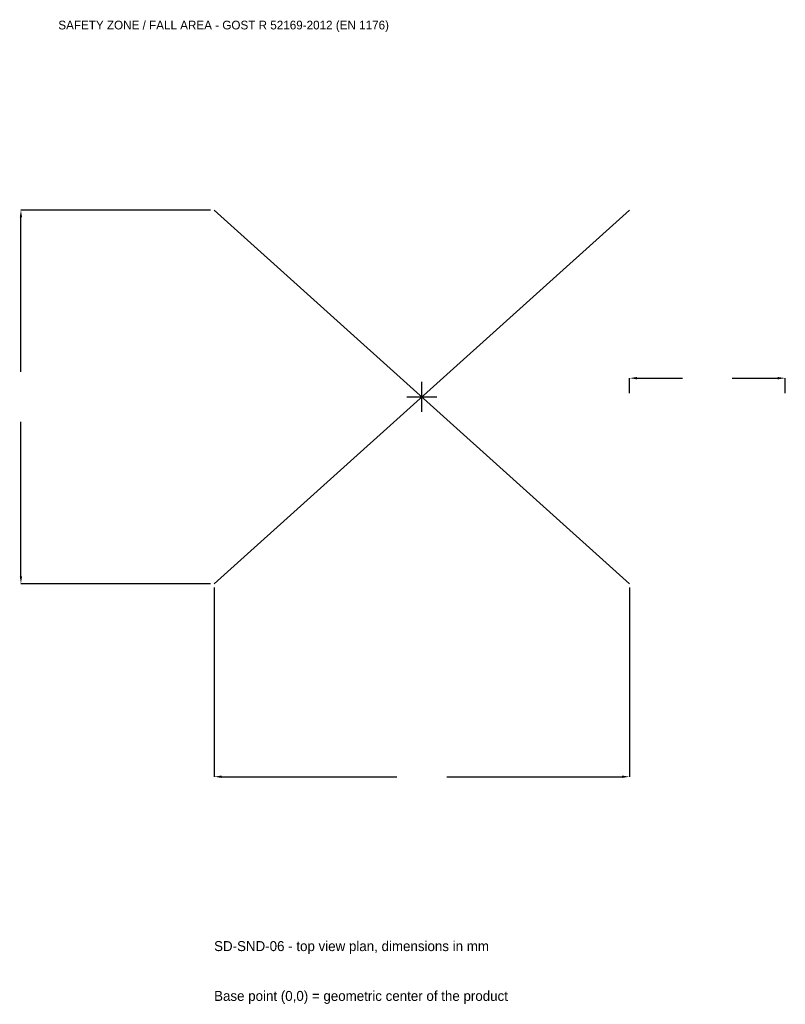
# Model space of a CAD drawing. Extents: x -3872 to 3500, y -5853 to 3634.
import ezdxf

# ---------------------------------------------------------------- set-up
doc = ezdxf.new("R2010")
doc.units = 0
for name, color, linetype in [('GP_MAF_zona_bezopasnosti', 1, 'Continuous'), ('ZSK_DANNYE', 3, 'Continuous'), ('ZSK_KONTUR', 7, 'Continuous'), ('ZSK_RAZMERY', 8, 'Continuous')]:
    doc.layers.add(name, color=color, linetype=linetype)
doc.dimstyles.new('ORION', dxfattribs={"dimtxt": 120, "dimasz": 72, "dimexe": 1.25, "dimexo": 36, "dimtad": 1, "dimcen": 2.5, "dimazin": 3, "dimtfac": 1, "dimtmove": 0, "dimatfit": 3})

# ---------------------------------------------------------------- blocks, each defined once
blk = doc.blocks.new('_CLOSEDFILLED')
at = {"color": 0, "linetype": 'BYBLOCK'}
blk.add_solid([(-1, 0.16), (0, 0), (-1, -0.16)], dxfattribs=at)
blk = doc.blocks.new('*D1')
for p, q in [((-2000, -1836), (-2000, -3660)), ((2000, -1836), (2000, -3660)), ((-1928, -3660), (-240, -3660)), ((240, -3660), (1928, -3660))]:
    blk.add_line(p, q)
at = {"layer": 'Defpoints'}
for p in [(-2000, -1800), (2000, -1800), (-2000, -3660)]:
    blk.add_point(p, dxfattribs=at)
at = {"layer": 'ZSK_RAZMERY', "xscale": 72, "yscale": 72, "rotation": 180}
blk.add_blockref('_CLOSEDFILLED', (-2000, -3660), dxfattribs=at)
at = {"layer": 'ZSK_RAZMERY', "xscale": 72, "yscale": 72}
blk.add_blockref('_CLOSEDFILLED', (2000, -3660), dxfattribs=at)
blk = doc.blocks.new('*D2')
for p, q in [((-2036, 1800), (-3860, 1800)), ((-3860, 240), (-3860, 1728)), ((-3860, -1728), (-3860, -240)), ((-2036, -1800), (-3860, -1800))]:
    blk.add_line(p, q)
at = {"layer": 'Defpoints'}
for p in [(-2000, 1800), (-3860, -1800), (-2000, -1800)]:
    blk.add_point(p, dxfattribs=at)
at = {"layer": 'ZSK_RAZMERY', "xscale": 72, "yscale": 72}
for p, rotation in [((-3860, 1800), 90), ((-3860, -1800), 270)]:
    blk.add_blockref('_CLOSEDFILLED', p, dxfattribs=dict(at, rotation=rotation))
blk = doc.blocks.new('*D3')
for p, q in [((2000, 36), (2000, 180)), ((2072, 180), (2510, 180)), ((2990, 180), (3428, 180)), ((3500, 36), (3500, 180))]:
    blk.add_line(p, q)
at = {"layer": 'Defpoints'}
for p in [(2000, 180), (2000, 0), (3500, 0)]:
    blk.add_point(p, dxfattribs=at)
at = {"layer": 'ZSK_RAZMERY', "xscale": 72, "yscale": 72, "rotation": 180}
blk.add_blockref('_CLOSEDFILLED', (2000, 180), dxfattribs=at)
at = {"layer": 'ZSK_RAZMERY', "xscale": 72, "yscale": 72}
blk.add_blockref('_CLOSEDFILLED', (3500, 180), dxfattribs=at)
blk = doc.blocks.new('B1')
at = {"layer": 'ZSK_KONTUR'}
for p, q in [((-2000, -1800), (2000, 1800)), ((-2000, 1800), (2000, -1800))]:
    blk.add_line(p, q, dxfattribs=at)
at = {"layer": 'ZSK_RAZMERY'}
for p, q in [((0, -144), (0, 144)), ((-144, 0), (144, 0))]:
    blk.add_line(p, q, dxfattribs=at)
at = {"layer": 'GP_MAF_zona_bezopasnosti', "color": 1}
blk.add_text('SAFETY ZONE / FALL AREA - GOST R 52169-2012 (EN 1176)', height=84, dxfattribs=at).set_placement((-3500, 3540))
at = {"layer": 'ZSK_RAZMERY'}
dim = blk.add_linear_dim(base=(-3860, -1800), p1=(-2000, -1800), p2=(-2000, 1800), angle=90, dimstyle='ORION', dxfattribs=at)
dim.commit()
dim.dimension.update_dxf_attribs({"geometry": '*D2', "text_midpoint": (-3860, 0)})
for base, p1, p2, picture, middle in [((2000, 180), (2000, 0), (3500, 0), '*D3', (2750, 180)), ((-2000, -3660), (-2000, -1800), (2000, -1800), '*D1', (0, -3660))]:
    dim = blk.add_linear_dim(base=base, p1=p1, p2=p2, dimstyle='ORION', dxfattribs=at)
    dim.commit()
    dim.dimension.update_dxf_attribs({"geometry": picture, "text_midpoint": middle})

msp = doc.modelspace()

# ---------------------------------------------------------------- block references
msp.add_blockref('B1', (0, 0))

# ---------------------------------------------------------------- texts
at = {"layer": 'ZSK_DANNYE', "color": 3}
msp.add_text('SD-SND-06 - top view plan, dimensions in mm', height=96, dxfattribs=at).set_placement((-2000, -5340))
at = {"layer": 'ZSK_DANNYE', "color": 7}
msp.add_text('Base point (0,0) = geometric center of the product', height=96, dxfattribs=at).set_placement((-2000, -5820))

doc.saveas('drawing.dxf')
